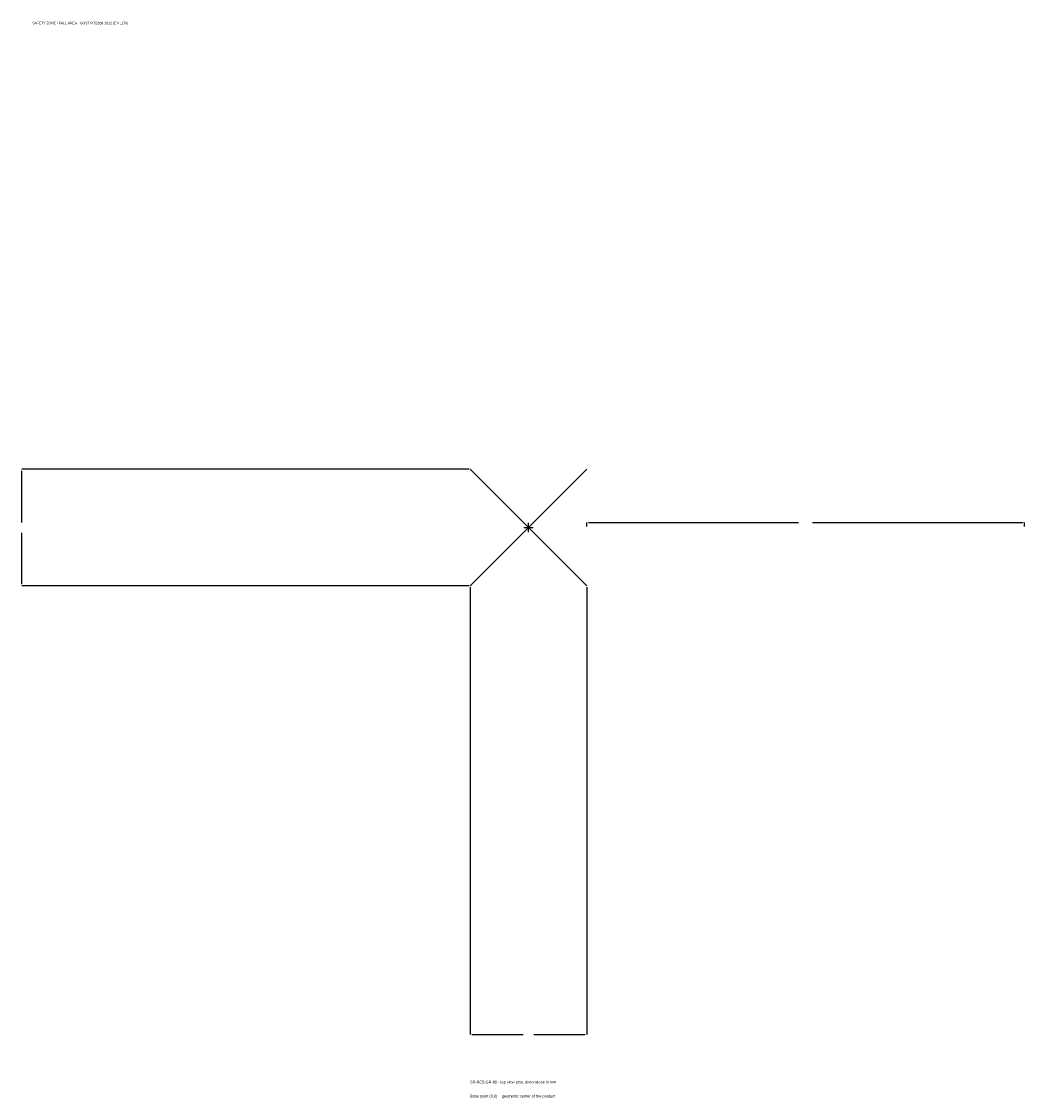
# Model space of a CAD drawing. Extents: x -1737 to 1700, y -1955 to 1733.
import ezdxf

# ---------------------------------------------------------------- set-up
doc = ezdxf.new("R2010")
doc.units = 0
for name, color, linetype in [('GP_MAF_zona_bezopasnosti', 1, 'Continuous'), ('ZSK_DANNYE', 3, 'Continuous'), ('ZSK_KONTUR', 7, 'Continuous'), ('ZSK_RAZMERY', 8, 'Continuous')]:
    doc.layers.add(name, color=color, linetype=linetype)
doc.dimstyles.new('ORION', dxfattribs={"dimtxt": 12, "dimasz": 7.2, "dimexe": 1.25, "dimexo": 3.6, "dimtad": 1, "dimcen": 2.5, "dimazin": 3, "dimtfac": 1, "dimtmove": 0, "dimatfit": 3})

# ---------------------------------------------------------------- blocks, each defined once
blk = doc.blocks.new('_CLOSEDFILLED')
at = {"color": 0, "linetype": 'BYBLOCK'}
blk.add_solid([(-1, 0.16), (0, 0), (-1, -0.16)], dxfattribs=at)
blk = doc.blocks.new('*D1')
for p, q in [((-200, -203.6), (-200, -1736)), ((200, -203.6), (200, -1736)), ((-192.8, -1736), (-18, -1736)), ((18, -1736), (192.8, -1736))]:
    blk.add_line(p, q)
at = {"layer": 'Defpoints'}
for p in [(-200, -200), (200, -200), (-200, -1736)]:
    blk.add_point(p, dxfattribs=at)
at = {"layer": 'ZSK_RAZMERY', "xscale": 7.199999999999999, "yscale": 7.199999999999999, "rotation": 180}
blk.add_blockref('_CLOSEDFILLED', (-200, -1736), dxfattribs=at)
at = {"layer": 'ZSK_RAZMERY', "xscale": 7.199999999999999, "yscale": 7.199999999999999}
blk.add_blockref('_CLOSEDFILLED', (200, -1736), dxfattribs=at)
blk = doc.blocks.new('*D2')
for p, q in [((-203.6, 200), (-1736, 200)), ((-1736, 18), (-1736, 192.8)), ((-1736, -192.8), (-1736, -18)), ((-203.6, -200), (-1736, -200))]:
    blk.add_line(p, q)
at = {"layer": 'Defpoints'}
for p in [(-200, 200), (-1736, -200), (-200, -200)]:
    blk.add_point(p, dxfattribs=at)
at = {"layer": 'ZSK_RAZMERY', "xscale": 7.199999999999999, "yscale": 7.199999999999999}
for p, rotation in [((-1736, 200), 90), ((-1736, -200), 270)]:
    blk.add_blockref('_CLOSEDFILLED', p, dxfattribs=dict(at, rotation=rotation))
blk = doc.blocks.new('*D3')
for p, q in [((200, 3.6), (200, 18)), ((207.2, 18), (926, 18)), ((974, 18), (1692.8, 18)), ((1700, 3.6), (1700, 18))]:
    blk.add_line(p, q)
at = {"layer": 'Defpoints'}
for p in [(200, 18), (200, 0), (1700, 0)]:
    blk.add_point(p, dxfattribs=at)
at = {"layer": 'ZSK_RAZMERY', "xscale": 7.199999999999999, "yscale": 7.199999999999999, "rotation": 180}
blk.add_blockref('_CLOSEDFILLED', (200, 18), dxfattribs=at)
at = {"layer": 'ZSK_RAZMERY', "xscale": 7.199999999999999, "yscale": 7.199999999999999}
blk.add_blockref('_CLOSEDFILLED', (1700, 18), dxfattribs=at)
blk = doc.blocks.new('B1')
at = {"layer": 'ZSK_KONTUR'}
for p, q in [((-200, -200), (200, 200)), ((-200, 200), (200, -200))]:
    blk.add_line(p, q, dxfattribs=at)
at = {"layer": 'ZSK_RAZMERY'}
for p, q in [((-16, 0), (16, 0)), ((0, -16), (0, 16))]:
    blk.add_line(p, q, dxfattribs=at)
at = {"layer": 'GP_MAF_zona_bezopasnosti', "color": 1}
blk.add_text('SAFETY ZONE / FALL AREA - GOST R 52169-2012 (EN 1176)', height=8.4, dxfattribs=at).set_placement((-1700, 1724))
at = {"layer": 'ZSK_RAZMERY'}
dim = blk.add_linear_dim(base=(-1736, -200), p1=(-200, -200), p2=(-200, 200), angle=90, dimstyle='ORION', dxfattribs=at)
dim.commit()
dim.dimension.update_dxf_attribs({"geometry": '*D2', "text_midpoint": (-1736, 0)})
for base, p1, p2, picture, middle in [((200, 18), (200, 0), (1700, 0), '*D3', (950, 18)), ((-200, -1736), (-200, -200), (200, -200), '*D1', (0, -1736))]:
    dim = blk.add_linear_dim(base=base, p1=p1, p2=p2, dimstyle='ORION', dxfattribs=at)
    dim.commit()
    dim.dimension.update_dxf_attribs({"geometry": picture, "text_midpoint": middle})

msp = doc.modelspace()

# ---------------------------------------------------------------- block references
msp.add_blockref('B1', (0, 0))

# ---------------------------------------------------------------- texts
at = {"layer": 'ZSK_DANNYE', "color": 3}
msp.add_text('SD-BC5-GR-60 - top view plan, dimensions in mm', height=9.6, dxfattribs=at).set_placement((-200, -1904))
at = {"layer": 'ZSK_DANNYE', "color": 7}
msp.add_text('Base point (0,0) = geometric center of the product', height=9.6, dxfattribs=at).set_placement((-200, -1952))

doc.saveas('drawing.dxf')
